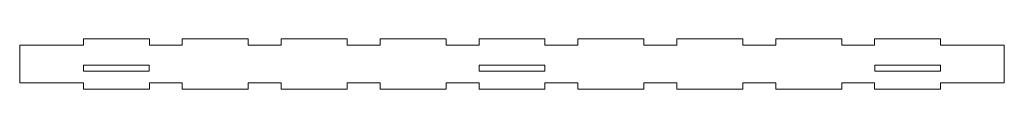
# Model space of a CAD drawing. Header units: millimetres. Extents: x -224 to 224, y -12 to 12.
import ezdxf

# ---------------------------------------------------------------- set-up
doc = ezdxf.new("R2010")
doc.units = ezdxf.units.MM

msp = doc.modelspace()

# ---------------------------------------------------------------- linework, layer by layer
at = {"color": 7, "linetype": 'Continuous', "lineweight": 15}
for p, q in [((-195, 11.5), (-195, 8.5)), ((-195, 11.5), (-165, 11.5)), ((-165, 11.5), (-165, 8.5)), ((-150, 11.5), (-150, 8.5)), ((-150, 11.5), (-120, 11.5)), ((-120, 11.5), (-120, 8.5)), ((-105, 11.5), (-105, 8.5)), ((-105, 11.5), (-75, 11.5)), ((-75, 11.5), (-75, 8.5)), ((-60, 11.5), (-60, 8.5)), ((-60, 11.5), (-30, 11.5)), ((-30, 11.5), (-30, 8.5)), ((-15, 11.5), (-15, 8.5)), ((-15, 11.5), (15, 11.5)), ((15, 11.5), (15, 8.5)), ((30, 11.5), (30, 8.5)), ((30, 11.5), (60, 11.5)), ((60, 11.5), (60, 8.5)), ((75, 11.5), (75, 8.5)), ((75, 11.5), (105, 11.5)), ((105, 11.5), (105, 8.5)), ((120, 11.5), (120, 8.5)), ((120, 11.5), (150, 11.5)), ((150, 11.5), (150, 8.5)), ((165, 11.5), (165, 8.5)), ((165, 11.5), (195, 11.5)), ((195, 11.5), (195, 8.5)), ((-195, 8.5), (-224, 8.5)), ((-224, 8.5), (-224, -8.5)), ((-150, 8.5), (-165, 8.5)), ((-105, 8.5), (-120, 8.5)), ((-60, 8.5), (-75, 8.5)), ((-15, 8.5), (-30, 8.5)), ((30, 8.5), (15, 8.5)), ((75, 8.5), (60, 8.5)), ((120, 8.5), (105, 8.5)), ((165, 8.5), (150, 8.5)), ((224, 8.5), (195, 8.5)), ((224, -8.5), (224, 8.5)), ((-194.9, -0.5), (-194.9, -3.3)), ((-165.1, -0.5), (-194.9, -0.5)), ((-194.9, -3.3), (-165.1, -3.3)), ((-165.1, -3.3), (-165.1, -0.5)), ((-14.9, -0.5), (-14.9, -3.3)), ((14.9, -0.5), (-14.9, -0.5)), ((-14.9, -3.3), (14.9, -3.3)), ((14.9, -3.3), (14.9, -0.5)), ((165.1, -0.5), (165.1, -3.3)), ((194.9, -0.5), (165.1, -0.5)), ((165.1, -3.3), (194.9, -3.3)), ((194.9, -3.3), (194.9, -0.5)), ((-224, -8.5), (-195, -8.5)), ((-195, -11.5), (-195, -8.5)), ((-165, -8.5), (-150, -8.5)), ((-165, -11.5), (-165, -8.5)), ((-150, -11.5), (-150, -8.5)), ((-120, -8.5), (-105, -8.5)), ((-120, -11.5), (-120, -8.5)), ((-105, -11.5), (-105, -8.5)), ((-75, -8.5), (-60, -8.5)), ((-75, -11.5), (-75, -8.5)), ((-60, -11.5), (-60, -8.5)), ((-30, -8.5), (-15, -8.5)), ((-30, -11.5), (-30, -8.5)), ((-15, -11.5), (-15, -8.5)), ((15, -8.5), (30, -8.5)), ((15, -11.5), (15, -8.5)), ((30, -11.5), (30, -8.5)), ((60, -8.5), (75, -8.5)), ((60, -11.5), (60, -8.5)), ((75, -11.5), (75, -8.5)), ((105, -8.5), (120, -8.5)), ((105, -11.5), (105, -8.5)), ((120, -11.5), (120, -8.5)), ((150, -8.5), (165, -8.5)), ((150, -11.5), (150, -8.5)), ((165, -11.5), (165, -8.5)), ((195, -8.5), (224, -8.5)), ((195, -11.5), (195, -8.5)), ((-165, -11.5), (-195, -11.5)), ((-120, -11.5), (-150, -11.5)), ((-75, -11.5), (-105, -11.5)), ((-30, -11.5), (-60, -11.5)), ((15, -11.5), (-15, -11.5)), ((60, -11.5), (30, -11.5)), ((105, -11.5), (75, -11.5)), ((150, -11.5), (120, -11.5)), ((195, -11.5), (165, -11.5))]:
    msp.add_line(p, q, dxfattribs=at)

doc.saveas('drawing.dxf')
